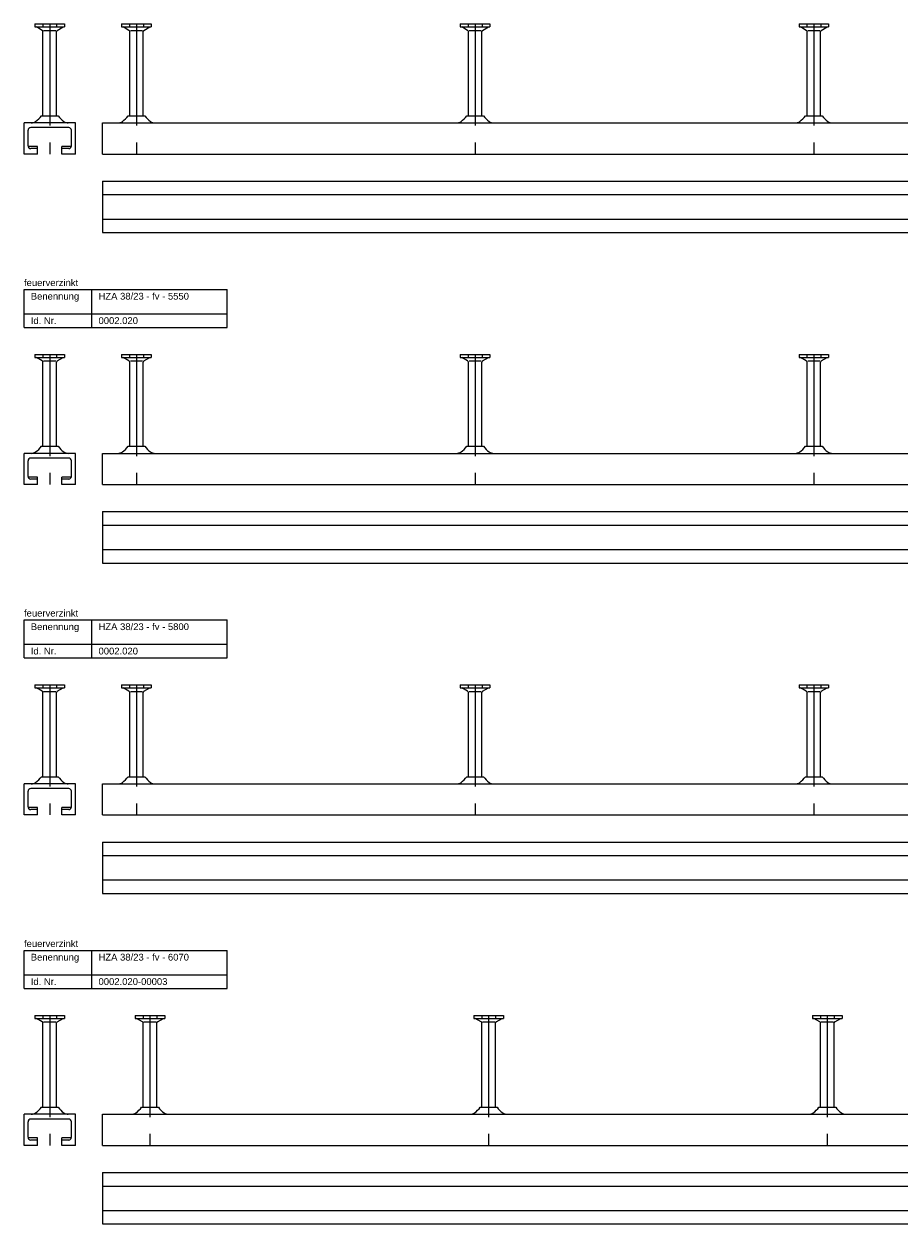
# Model space of a CAD drawing. Header units: millimetres. Extents: x -218 to 5910, y -4299 to 2743.
# Tile 1 of 21: x -218 to 429, y -4299 to -3413. Entities that reach past the tile are written whole.
import ezdxf

# ---------------------------------------------------------------- set-up
doc = ezdxf.new("R2010")
doc.units = ezdxf.units.MM
doc.header["$LTSCALE"] = 10
doc.linetypes.add('MITTE2', pattern=[1.125, 0.75, -0.125, 0.125, -0.125])
doc.layers.add('HALFEN', color=2, linetype='CONTINUOUS')
doc.styles.add('ARIAL50', font='ARIAL.TTF', dxfattribs={"height": 5})

msp = doc.modelspace()

# ---------------------------------------------------------------- linework, layer by layer
at = {"layer": 'HALFEN'}
for p, q in [((-209.66, -3412.75), (-187.84, -3412.75)), ((-209.66, -3412.75), (-209.66, -3414.95)), ((-209.66, -3414.95), (-187.84, -3414.95)), ((-204.25, -3417.46), (-208.6, -3414.95)), ((-203.84, -3412.75), (-203.84, -3414.95)), ((-203.75, -3480.5), (-203.75, -3418.33)), ((-194.24, -3417.75), (-203.26, -3417.75)), ((-193.75, -3480.5), (-193.75, -3418.33)), ((-193.66, -3412.75), (-193.66, -3414.95)), ((-193.25, -3417.46), (-188.9, -3414.95)), ((-187.84, -3412.75), (-187.84, -3414.95)), ((-145.66, -3412.75), (-123.84, -3412.75)), ((-145.66, -3412.75), (-145.66, -3414.95)), ((-145.66, -3414.95), (-123.84, -3414.95)), ((-140.25, -3417.46), (-144.6, -3414.95)), ((-139.84, -3412.75), (-139.84, -3414.95)), ((-139.75, -3480.5), (-139.75, -3418.33)), ((-130.24, -3417.75), (-139.26, -3417.75)), ((-129.75, -3480.5), (-129.75, -3418.33)), ((-129.66, -3412.75), (-129.66, -3414.95)), ((-129.25, -3417.46), (-124.9, -3414.95)), ((-123.84, -3412.75), (-123.84, -3414.95)), ((104.34, -3412.75), (126.16, -3412.75)), ((104.34, -3412.75), (104.34, -3414.95)), ((104.34, -3414.95), (126.16, -3414.95)), ((109.75, -3417.46), (105.4, -3414.95)), ((110.16, -3412.75), (110.16, -3414.95)), ((110.25, -3480.5), (110.25, -3418.33)), ((119.76, -3417.75), (110.74, -3417.75)), ((120.25, -3480.5), (120.25, -3418.33)), ((120.34, -3412.75), (120.34, -3414.95)), ((120.75, -3417.46), (125.1, -3414.95)), ((126.16, -3412.75), (126.16, -3414.95)), ((354.34, -3412.75), (376.16, -3412.75)), ((354.34, -3412.75), (354.34, -3414.95)), ((354.34, -3414.95), (376.16, -3414.95)), ((359.75, -3417.46), (355.4, -3414.95)), ((360.16, -3412.75), (360.16, -3414.95)), ((360.25, -3480.5), (360.25, -3418.33)), ((369.76, -3417.75), (360.74, -3417.75)), ((370.25, -3480.5), (370.25, -3418.33)), ((370.34, -3412.75), (370.34, -3414.95)), ((370.75, -3417.46), (375.1, -3414.95)), ((376.16, -3412.75), (376.16, -3414.95)), ((-204.96, -3480.5), (-192.54, -3480.5)), ((-140.96, -3480.5), (-128.54, -3480.5)), ((109.04, -3480.5), (121.46, -3480.5)), ((359.04, -3480.5), (371.46, -3480.5)), ((-179.75, -3485.75), (-217.75, -3485.75)), ((-217.75, -3508.75), (-217.75, -3485.75)), ((-184.75, -3489.25), (-212.75, -3489.25)), ((-179.75, -3508.75), (-179.75, -3485.75)), ((-159.75, -3485.75), (5140.25, -3485.75)), ((-159.75, -3508.75), (-159.75, -3485.75)), ((-214.75, -3502.75), (-214.75, -3491.25)), ((-182.75, -3502.75), (-182.75, -3491.25)), ((-207.75, -3503.25), (-214.69, -3503.25)), ((-207.75, -3504.75), (-212.75, -3504.75)), ((-207.75, -3508.75), (-207.75, -3503.25)), ((-189.75, -3508.75), (-189.75, -3503.25)), ((-182.81, -3503.25), (-189.75, -3503.25)), ((-184.75, -3504.75), (-189.75, -3504.75)), ((-207.75, -3508.75), (-217.75, -3508.75)), ((-179.75, -3508.75), (-189.75, -3508.75)), ((-159.75, -3508.75), (5140.25, -3508.75)), ((-159.75, -3528.75), (5140.25, -3528.75)), ((-159.75, -3528.75), (-159.75, -3566.75)), ((-159.75, -3538.75), (5140.25, -3538.75)), ((-159.75, -3556.75), (5140.25, -3556.75)), ((-159.75, -3566.75), (5140.25, -3566.75)), ((-217.75, -3608.75), (-67.75, -3608.75)), ((-217.75, -3636.75), (-217.75, -3608.75)), ((-167.75, -3636.75), (-167.75, -3608.75)), ((-67.75, -3636.75), (-67.75, -3608.75)), ((-217.75, -3626.75), (-67.75, -3626.75)), ((-217.75, -3636.75), (-67.75, -3636.75)), ((-209.66, -3656.75), (-187.84, -3656.75)), ((-209.66, -3656.75), (-209.66, -3658.95)), ((-209.66, -3658.95), (-187.84, -3658.95)), ((-204.25, -3661.46), (-208.6, -3658.95)), ((-203.84, -3656.75), (-203.84, -3658.95)), ((-193.66, -3656.75), (-193.66, -3658.95)), ((-193.25, -3661.46), (-188.9, -3658.95)), ((-187.84, -3656.75), (-187.84, -3658.95)), ((-145.66, -3656.75), (-123.84, -3656.75)), ((-145.66, -3656.75), (-145.66, -3658.95)), ((-145.66, -3658.95), (-123.84, -3658.95)), ((-140.25, -3661.46), (-144.6, -3658.95)), ((-139.84, -3656.75), (-139.84, -3658.95)), ((-129.66, -3656.75), (-129.66, -3658.95)), ((-129.25, -3661.46), (-124.9, -3658.95)), ((-123.84, -3656.75), (-123.84, -3658.95)), ((104.34, -3656.75), (126.16, -3656.75)), ((104.34, -3656.75), (104.34, -3658.95)), ((104.34, -3658.95), (126.16, -3658.95)), ((109.75, -3661.46), (105.4, -3658.95)), ((110.16, -3656.75), (110.16, -3658.95)), ((120.34, -3656.75), (120.34, -3658.95)), ((120.75, -3661.46), (125.1, -3658.95)), ((126.16, -3656.75), (126.16, -3658.95)), ((354.34, -3656.75), (376.16, -3656.75)), ((354.34, -3656.75), (354.34, -3658.95)), ((354.34, -3658.95), (376.16, -3658.95)), ((359.75, -3661.46), (355.4, -3658.95)), ((360.16, -3656.75), (360.16, -3658.95)), ((370.34, -3656.75), (370.34, -3658.95)), ((370.75, -3661.46), (375.1, -3658.95)), ((376.16, -3656.75), (376.16, -3658.95)), ((-203.75, -3724.5), (-203.75, -3662.33)), ((-194.24, -3661.75), (-203.26, -3661.75)), ((-193.75, -3724.5), (-193.75, -3662.33)), ((-139.75, -3724.5), (-139.75, -3662.33)), ((-130.24, -3661.75), (-139.26, -3661.75)), ((-129.75, -3724.5), (-129.75, -3662.33)), ((110.25, -3724.5), (110.25, -3662.33)), ((119.76, -3661.75), (110.74, -3661.75)), ((120.25, -3724.5), (120.25, -3662.33)), ((360.25, -3724.5), (360.25, -3662.33)), ((369.76, -3661.75), (360.74, -3661.75)), ((370.25, -3724.5), (370.25, -3662.33)), ((-179.75, -3729.75), (-217.75, -3729.75)), ((-217.75, -3752.75), (-217.75, -3729.75)), ((-204.96, -3724.5), (-192.54, -3724.5)), ((-179.75, -3752.75), (-179.75, -3729.75)), ((-159.75, -3729.75), (5390.25, -3729.75)), ((-159.75, -3752.75), (-159.75, -3729.75)), ((-140.96, -3724.5), (-128.54, -3724.5)), ((109.04, -3724.5), (121.46, -3724.5)), ((359.04, -3724.5), (371.46, -3724.5)), ((-214.75, -3746.75), (-214.75, -3735.25)), ((-184.75, -3733.25), (-212.75, -3733.25)), ((-182.75, -3746.75), (-182.75, -3735.25)), ((-207.75, -3747.25), (-214.69, -3747.25)), ((-207.75, -3752.75), (-207.75, -3747.25)), ((-189.75, -3752.75), (-189.75, -3747.25)), ((-182.81, -3747.25), (-189.75, -3747.25)), ((-207.75, -3752.75), (-217.75, -3752.75)), ((-207.75, -3748.75), (-212.75, -3748.75)), ((-184.75, -3748.75), (-189.75, -3748.75)), ((-179.75, -3752.75), (-189.75, -3752.75)), ((-159.75, -3752.75), (5390.25, -3752.75)), ((-159.75, -3772.75), (5390.25, -3772.75)), ((-159.75, -3772.75), (-159.75, -3810.75)), ((-159.75, -3782.75), (5390.25, -3782.75)), ((-159.75, -3800.75), (5390.25, -3800.75)), ((-159.75, -3810.75), (5390.25, -3810.75)), ((-217.75, -3852.75), (-67.75, -3852.75)), ((-217.75, -3880.75), (-217.75, -3852.75)), ((-167.75, -3880.75), (-167.75, -3852.75)), ((-67.75, -3880.75), (-67.75, -3852.75)), ((-217.75, -3870.75), (-67.75, -3870.75)), ((-217.75, -3880.75), (-67.75, -3880.75)), ((-209.66, -3900.75), (-187.84, -3900.75)), ((-209.66, -3900.75), (-209.66, -3902.95)), ((-209.66, -3902.95), (-187.84, -3902.95)), ((-204.25, -3905.46), (-208.6, -3902.95)), ((-203.84, -3900.75), (-203.84, -3902.95)), ((-203.75, -3968.5), (-203.75, -3906.33)), ((-194.24, -3905.75), (-203.26, -3905.75)), ((-193.75, -3968.5), (-193.75, -3906.33)), ((-193.66, -3900.75), (-193.66, -3902.95)), ((-193.25, -3905.46), (-188.9, -3902.95)), ((-187.84, -3900.75), (-187.84, -3902.95)), ((-145.66, -3900.75), (-123.84, -3900.75)), ((-145.66, -3900.75), (-145.66, -3902.95)), ((-145.66, -3902.95), (-123.84, -3902.95)), ((-140.25, -3905.46), (-144.6, -3902.95)), ((-139.84, -3900.75), (-139.84, -3902.95)), ((-139.75, -3968.5), (-139.75, -3906.33)), ((-130.24, -3905.75), (-139.26, -3905.75)), ((-129.75, -3968.5), (-129.75, -3906.33)), ((-129.66, -3900.75), (-129.66, -3902.95)), ((-129.25, -3905.46), (-124.9, -3902.95)), ((-123.84, -3900.75), (-123.84, -3902.95)), ((104.34, -3900.75), (126.16, -3900.75)), ((104.34, -3900.75), (104.34, -3902.95)), ((104.34, -3902.95), (126.16, -3902.95)), ((109.75, -3905.46), (105.4, -3902.95)), ((110.16, -3900.75), (110.16, -3902.95)), ((110.25, -3968.5), (110.25, -3906.33)), ((119.76, -3905.75), (110.74, -3905.75)), ((120.25, -3968.5), (120.25, -3906.33)), ((120.34, -3900.75), (120.34, -3902.95)), ((120.75, -3905.46), (125.1, -3902.95)), ((126.16, -3900.75), (126.16, -3902.95)), ((354.34, -3900.75), (376.16, -3900.75)), ((354.34, -3900.75), (354.34, -3902.95)), ((354.34, -3902.95), (376.16, -3902.95)), ((359.75, -3905.46), (355.4, -3902.95)), ((360.16, -3900.75), (360.16, -3902.95)), ((360.25, -3968.5), (360.25, -3906.33)), ((369.76, -3905.75), (360.74, -3905.75)), ((370.25, -3968.5), (370.25, -3906.33)), ((370.34, -3900.75), (370.34, -3902.95)), ((370.75, -3905.46), (375.1, -3902.95)), ((376.16, -3900.75), (376.16, -3902.95)), ((-204.96, -3968.5), (-192.54, -3968.5)), ((-140.96, -3968.5), (-128.54, -3968.5)), ((109.04, -3968.5), (121.46, -3968.5)), ((359.04, -3968.5), (371.46, -3968.5)), ((-179.75, -3973.75), (-217.75, -3973.75)), ((-217.75, -3996.75), (-217.75, -3973.75)), ((-184.75, -3977.25), (-212.75, -3977.25)), ((-179.75, -3996.75), (-179.75, -3973.75)), ((-159.75, -3973.75), (5640.25, -3973.75)), ((-159.75, -3996.75), (-159.75, -3973.75)), ((-214.75, -3990.75), (-214.75, -3979.25)), ((-182.75, -3990.75), (-182.75, -3979.25)), ((-207.75, -3991.25), (-214.69, -3991.25)), ((-207.75, -3992.75), (-212.75, -3992.75)), ((-207.75, -3996.75), (-207.75, -3991.25)), ((-189.75, -3996.75), (-189.75, -3991.25)), ((-182.81, -3991.25), (-189.75, -3991.25)), ((-184.75, -3992.75), (-189.75, -3992.75)), ((-207.75, -3996.75), (-217.75, -3996.75)), ((-179.75, -3996.75), (-189.75, -3996.75)), ((-159.75, -3996.75), (5640.25, -3996.75)), ((-159.75, -4016.75), (5640.25, -4016.75)), ((-159.75, -4016.75), (-159.75, -4054.75)), ((-159.75, -4026.75), (5640.25, -4026.75)), ((-159.75, -4044.75), (5640.25, -4044.75)), ((-159.75, -4054.75), (5640.25, -4054.75)), ((-217.75, -4096.75), (-67.75, -4096.75)), ((-217.75, -4124.75), (-217.75, -4096.75)), ((-167.75, -4124.75), (-167.75, -4096.75)), ((-67.75, -4124.75), (-67.75, -4096.75)), ((-217.75, -4114.75), (-67.75, -4114.75)), ((-217.75, -4124.75), (-67.75, -4124.75)), ((-209.66, -4144.75), (-187.84, -4144.75)), ((-209.66, -4144.75), (-209.66, -4146.95)), ((-203.84, -4144.75), (-203.84, -4146.95)), ((-193.66, -4144.75), (-193.66, -4146.95)), ((-187.84, -4144.75), (-187.84, -4146.95)), ((-135.66, -4144.75), (-113.84, -4144.75)), ((-135.66, -4144.75), (-135.66, -4146.95)), ((-129.84, -4144.75), (-129.84, -4146.95)), ((-119.66, -4144.75), (-119.66, -4146.95)), ((-113.84, -4144.75), (-113.84, -4146.95)), ((114.34, -4144.75), (136.16, -4144.75)), ((114.34, -4144.75), (114.34, -4146.95)), ((120.16, -4144.75), (120.16, -4146.95)), ((130.34, -4144.75), (130.34, -4146.95)), ((136.16, -4144.75), (136.16, -4146.95)), ((364.34, -4144.75), (386.16, -4144.75)), ((364.34, -4144.75), (364.34, -4146.95)), ((370.16, -4144.75), (370.16, -4146.95)), ((380.34, -4144.75), (380.34, -4146.95)), ((386.16, -4144.75), (386.16, -4146.95)), ((-209.66, -4146.95), (-187.84, -4146.95)), ((-204.25, -4149.46), (-208.6, -4146.95)), ((-203.75, -4212.5), (-203.75, -4150.33)), ((-194.24, -4149.75), (-203.26, -4149.75)), ((-193.75, -4212.5), (-193.75, -4150.33)), ((-193.25, -4149.46), (-188.9, -4146.95)), ((-135.66, -4146.95), (-113.84, -4146.95)), ((-130.25, -4149.46), (-134.6, -4146.95)), ((-129.75, -4212.5), (-129.75, -4150.33)), ((-120.24, -4149.75), (-129.26, -4149.75)), ((-119.75, -4212.5), (-119.75, -4150.33)), ((-119.25, -4149.46), (-114.9, -4146.95)), ((114.34, -4146.95), (136.16, -4146.95)), ((119.75, -4149.46), (115.4, -4146.95)), ((120.25, -4212.5), (120.25, -4150.33)), ((129.76, -4149.75), (120.74, -4149.75)), ((130.25, -4212.5), (130.25, -4150.33)), ((130.75, -4149.46), (135.1, -4146.95)), ((364.34, -4146.95), (386.16, -4146.95)), ((369.75, -4149.46), (365.4, -4146.95)), ((370.25, -4212.5), (370.25, -4150.33)), ((379.76, -4149.75), (370.74, -4149.75)), ((380.25, -4212.5), (380.25, -4150.33)), ((380.75, -4149.46), (385.1, -4146.95)), ((-204.96, -4212.5), (-192.54, -4212.5)), ((-130.96, -4212.5), (-118.54, -4212.5)), ((119.04, -4212.5), (131.46, -4212.5)), ((369.04, -4212.5), (381.46, -4212.5)), ((-179.75, -4217.75), (-217.75, -4217.75)), ((-217.75, -4240.75), (-217.75, -4217.75)), ((-214.75, -4234.75), (-214.75, -4223.25)), ((-184.75, -4221.25), (-212.75, -4221.25)), ((-182.75, -4234.75), (-182.75, -4223.25)), ((-179.75, -4240.75), (-179.75, -4217.75)), ((-159.75, -4217.75), (5910.25, -4217.75)), ((-159.75, -4240.75), (-159.75, -4217.75)), ((-207.75, -4240.75), (-217.75, -4240.75)), ((-207.75, -4235.25), (-214.69, -4235.25)), ((-207.75, -4236.75), (-212.75, -4236.75)), ((-207.75, -4240.75), (-207.75, -4235.25)), ((-189.75, -4240.75), (-189.75, -4235.25)), ((-182.81, -4235.25), (-189.75, -4235.25)), ((-184.75, -4236.75), (-189.75, -4236.75)), ((-179.75, -4240.75), (-189.75, -4240.75)), ((-159.75, -4240.75), (5910.25, -4240.75)), ((-159.75, -4260.75), (5910.25, -4260.75)), ((-159.75, -4260.75), (-159.75, -4298.75)), ((-159.75, -4270.75), (5910.25, -4270.75)), ((-159.75, -4288.75), (5910.25, -4288.75)), ((-159.75, -4298.75), (5910.25, -4298.75))]:
    msp.add_line(p, q, dxfattribs=at)
at = {"layer": 'HALFEN', "color": 1, "linetype": 'MITTE2', "ltscale": 10}
for p, q in [((-198.75, -3412.75), (-198.75, -3508.75)), ((-134.75, -3412.75), (-134.75, -3508.75)), ((115.25, -3412.75), (115.25, -3508.75)), ((365.25, -3412.75), (365.25, -3508.75)), ((-198.75, -3656.75), (-198.75, -3752.75)), ((-134.75, -3656.75), (-134.75, -3752.75)), ((115.25, -3656.75), (115.25, -3752.75)), ((365.25, -3656.75), (365.25, -3752.75)), ((-198.75, -3900.75), (-198.75, -3996.75)), ((-134.75, -3900.75), (-134.75, -3996.75)), ((115.25, -3900.75), (115.25, -3996.75)), ((365.25, -3900.75), (365.25, -3996.75)), ((-198.75, -4144.75), (-198.75, -4240.75)), ((-124.75, -4144.75), (-124.75, -4240.75)), ((125.25, -4144.75), (125.25, -4240.75)), ((375.25, -4144.75), (375.25, -4240.75))]:
    msp.add_line(p, q, dxfattribs=at)
at = {"layer": 'HALFEN'}
for centre, radius, start, end in [((-204.75, -3418.33), 1, 0, 60), ((-192.75, -3418.33), 1, 120, 180), ((-140.75, -3418.33), 1, 0, 60), ((-128.75, -3418.33), 1, 120, 180), ((109.25, -3418.33), 1, 0, 60), ((121.25, -3418.33), 1, 120, 180), ((359.25, -3418.33), 1, 0, 60), ((371.25, -3418.33), 1, 120, 180), ((-219.25, -3470.5), 17.45, 305.34441, 325.01853), ((-178.25, -3470.5), 17.45, 214.98147, 234.65559), ((-155.25, -3470.5), 17.45, 305.34441, 325.01853), ((-114.25, -3470.5), 17.45, 214.98147, 234.65559), ((94.75, -3470.5), 17.45, 305.34441, 325.01853), ((135.75, -3470.5), 17.45, 214.98147, 234.65559), ((344.75, -3470.5), 17.45, 305.34441, 325.01853), ((385.75, -3470.5), 17.45, 214.98147, 234.65559), ((-212.75, -3491.25), 2, 90, 180), ((-212.36, -3480.21), 5.54, 270, 305.34441), ((-185.14, -3480.21), 5.54, 234.65559, 270), ((-184.75, -3491.25), 2, 0, 90), ((-148.36, -3480.21), 5.54, 270, 305.34441), ((-121.14, -3480.21), 5.54, 234.65559, 270), ((101.64, -3480.21), 5.54, 270, 305.34441), ((128.86, -3480.21), 5.54, 234.65559, 270), ((351.64, -3480.21), 5.54, 270, 305.34441), ((378.86, -3480.21), 5.54, 234.65559, 270), ((-212.75, -3502.75), 2, 180, 270), ((-184.75, -3502.75), 2, 270, 0), ((-204.75, -3662.33), 1, 0, 60), ((-192.75, -3662.33), 1, 120, 180), ((-140.75, -3662.33), 1, 0, 60), ((-128.75, -3662.33), 1, 120, 180), ((109.25, -3662.33), 1, 0, 60), ((121.25, -3662.33), 1, 120, 180), ((359.25, -3662.33), 1, 0, 60), ((371.25, -3662.33), 1, 120, 180), ((-212.36, -3724.21), 5.54, 270, 305.34441), ((-219.25, -3714.5), 17.45, 305.34441, 325.01853), ((-178.25, -3714.5), 17.45, 214.98147, 234.65559), ((-185.14, -3724.21), 5.54, 234.65559, 270), ((-148.36, -3724.21), 5.54, 270, 305.34441), ((-155.25, -3714.5), 17.45, 305.34441, 325.01853), ((-114.25, -3714.5), 17.45, 214.98147, 234.65559), ((-121.14, -3724.21), 5.54, 234.65559, 270), ((101.64, -3724.21), 5.54, 270, 305.34441), ((94.75, -3714.5), 17.45, 305.34441, 325.01853), ((135.75, -3714.5), 17.45, 214.98147, 234.65559), ((128.86, -3724.21), 5.54, 234.65559, 270), ((351.64, -3724.21), 5.54, 270, 305.34441), ((344.75, -3714.5), 17.45, 305.34441, 325.01853), ((385.75, -3714.5), 17.45, 214.98147, 234.65559), ((378.86, -3724.21), 5.54, 234.65559, 270), ((-212.75, -3735.25), 2, 90, 180), ((-184.75, -3735.25), 2, 0, 90), ((-212.75, -3746.75), 2, 180, 270), ((-184.75, -3746.75), 2, 270, 0), ((-204.75, -3906.33), 1, 0, 60), ((-192.75, -3906.33), 1, 120, 180), ((-140.75, -3906.33), 1, 0, 60), ((-128.75, -3906.33), 1, 120, 180), ((109.25, -3906.33), 1, 0, 60), ((121.25, -3906.33), 1, 120, 180), ((359.25, -3906.33), 1, 0, 60), ((371.25, -3906.33), 1, 120, 180), ((-219.25, -3958.5), 17.45, 305.34441, 325.01853), ((-178.25, -3958.5), 17.45, 214.98147, 234.65559), ((-155.25, -3958.5), 17.45, 305.34441, 325.01853), ((-114.25, -3958.5), 17.45, 214.98147, 234.65559), ((94.75, -3958.5), 17.45, 305.34441, 325.01853), ((135.75, -3958.5), 17.45, 214.98147, 234.65559), ((344.75, -3958.5), 17.45, 305.34441, 325.01853), ((385.75, -3958.5), 17.45, 214.98147, 234.65559), ((-212.75, -3979.25), 2, 90, 180), ((-212.36, -3968.21), 5.54, 270, 305.34441), ((-185.14, -3968.21), 5.54, 234.65559, 270), ((-184.75, -3979.25), 2, 0, 90), ((-148.36, -3968.21), 5.54, 270, 305.34441), ((-121.14, -3968.21), 5.54, 234.65559, 270), ((101.64, -3968.21), 5.54, 270, 305.34441), ((128.86, -3968.21), 5.54, 234.65559, 270), ((351.64, -3968.21), 5.54, 270, 305.34441), ((378.86, -3968.21), 5.54, 234.65559, 270), ((-212.75, -3990.75), 2, 180, 270), ((-184.75, -3990.75), 2, 270, 0), ((-204.75, -4150.33), 1, 0, 60), ((-192.75, -4150.33), 1, 120, 180), ((-130.75, -4150.33), 1, 0, 60), ((-118.75, -4150.33), 1, 120, 180), ((119.25, -4150.33), 1, 0, 60), ((131.25, -4150.33), 1, 120, 180), ((369.25, -4150.33), 1, 0, 60), ((381.25, -4150.33), 1, 120, 180), ((-212.36, -4212.21), 5.54, 270, 305.34441), ((-219.25, -4202.5), 17.45, 305.34441, 325.01853), ((-178.25, -4202.5), 17.45, 214.98147, 234.65559), ((-185.14, -4212.21), 5.54, 234.65559, 270), ((-138.36, -4212.21), 5.54, 270, 305.34441), ((-145.25, -4202.5), 17.45, 305.34441, 325.01853), ((-104.25, -4202.5), 17.45, 214.98147, 234.65559), ((-111.14, -4212.21), 5.54, 234.65559, 270), ((111.64, -4212.21), 5.54, 270, 305.34441), ((104.75, -4202.5), 17.45, 305.34441, 325.01853), ((145.75, -4202.5), 17.45, 214.98147, 234.65559), ((138.86, -4212.21), 5.54, 234.65559, 270), ((361.64, -4212.21), 5.54, 270, 305.34441), ((354.75, -4202.5), 17.45, 305.34441, 325.01853), ((395.75, -4202.5), 17.45, 214.98147, 234.65559), ((388.86, -4212.21), 5.54, 234.65559, 270), ((-212.75, -4223.25), 2, 90, 180), ((-184.75, -4223.25), 2, 0, 90), ((-212.75, -4234.75), 2, 180, 270), ((-184.75, -4234.75), 2, 270, 0)]:
    msp.add_arc(centre, radius, start, end, dxfattribs=at)

# ---------------------------------------------------------------- texts
at = {"layer": 'HALFEN', "style": 'ARIAL50'}
for s, p in [('feuerverzinkt', (-217.75, -3606.25)), ('Benennung', (-212.75, -3616.25)), ('HZA 38/23 - fv - 5550', (-162.75, -3616.25)), ('Id. Nr.', (-212.75, -3634.25)), ('0002.020', (-162.75, -3634.25)), ('feuerverzinkt', (-217.75, -3850.25)), ('Benennung', (-212.75, -3860.25)), ('HZA 38/23 - fv - 5800', (-162.75, -3860.25)), ('Id. Nr.', (-212.75, -3878.25)), ('0002.020', (-162.75, -3878.25)), ('feuerverzinkt', (-217.75, -4094.25)), ('Benennung', (-212.75, -4104.25)), ('HZA 38/23 - fv - 6070', (-162.75, -4104.25)), ('Id. Nr.', (-212.75, -4122.25)), ('0002.020-00003', (-162.75, -4122.25))]:
    msp.add_text(s, height=5, dxfattribs=at).set_placement(p)

doc.saveas('drawing.dxf')
